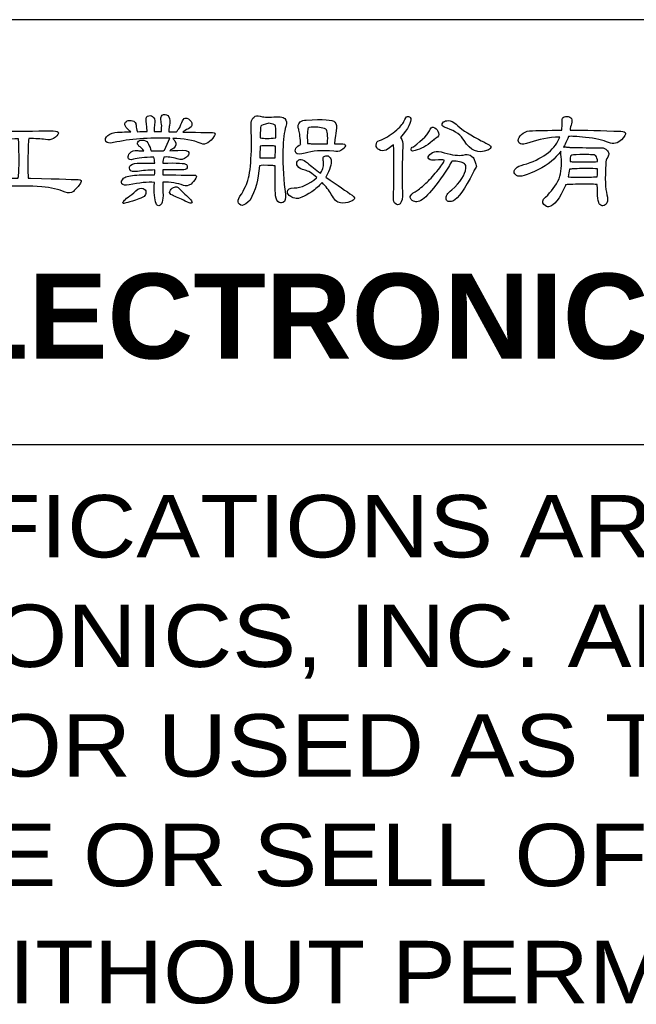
# Model space of a CAD drawing. Header units: millimetres. Extents: x -95 to 535, y -111 to 334.
# Tile 13 of 17: x 358 to 384, y -70 to -29. Entities that reach past the tile are written whole.
import ezdxf

# ---------------------------------------------------------------- set-up
doc = ezdxf.new("R2010")
doc.units = ezdxf.units.MM
doc.header["$LTSCALE"] = 23.1
doc.layers.get('0').update_dxf_attribs({"linetype": 'CONTINUOUS'})
doc.layers.add('delta', color=5, linetype='CONTINUOUS')
doc.layers.add('DRAWING FRAME', color=1, linetype='CONTINUOUS')
doc.styles.add('ARIAL', font='ARIAL.TTF')
doc.styles.add('ROMANC', font='romanc')

# ---------------------------------------------------------------- blocks, each defined once
blk = doc.blocks.new('DELTA-TXT')
at = {"layer": 'delta'}
for points, knots in [([(19.75, 4.954), (19.737, 4.667), (19.751, 4.468), (19.795, 4.356), (19.795, 4.356), (19.811, 4.315), (19.837, 4.295), (19.873, 4.295), (19.873, 4.295), (19.903, 4.295), (19.928, 4.313), (19.949, 4.349), (19.949, 4.349), (19.978, 4.407), (19.993, 4.483), (19.993, 4.579), (19.993, 4.579), (19.991, 4.722), (19.988, 4.849), (19.983, 4.961), (19.983, 4.961), (20.211, 4.961), (20.407, 4.93), (20.571, 4.869), (20.571, 4.869), (20.632, 4.842), (20.703, 4.853), (20.783, 4.903), (20.783, 4.903), (20.831, 4.951), (20.877, 5.008), (20.923, 5.074), (20.923, 5.074), (20.953, 5.131), (20.935, 5.159), (20.868, 5.156), (20.868, 5.156), (20.848, 5.156), (20.552, 5.16), (19.983, 5.166), (19.983, 5.166), (19.983, 5.216), (19.983, 5.263), (19.983, 5.307), (19.983, 5.307), (20.147, 5.309), (20.326, 5.308), (20.52, 5.303), (20.52, 5.303), (20.604, 5.303), (20.654, 5.323), (20.67, 5.361), (20.67, 5.361), (20.684, 5.402), (20.678, 5.435), (20.653, 5.46), (20.653, 5.46), (20.617, 5.495), (20.394, 5.507), (19.987, 5.498), (19.987, 5.498), (19.987, 5.559), (19.996, 5.615), (20.017, 5.666), (20.017, 5.666), (20.12, 5.679), (20.245, 5.663), (20.393, 5.618), (20.393, 5.618), (20.498, 5.583), (20.586, 5.598), (20.656, 5.662), (20.656, 5.662), (20.704, 5.71), (20.726, 5.753), (20.721, 5.792), (20.721, 5.792), (20.715, 5.846), (20.611, 5.869), (20.41, 5.857), (20.41, 5.857), (20.367, 5.855), (20.292, 5.851), (20.184, 5.846), (20.184, 5.846), (20.212, 5.874), (20.251, 5.899), (20.301, 5.922), (20.301, 5.922), (20.365, 5.97), (20.373, 6.037), (20.325, 6.124), (20.325, 6.124), (20.304, 6.158), (20.285, 6.182), (20.267, 6.195), (20.267, 6.195), (20.568, 6.195), (20.835, 6.146), (21.07, 6.048), (21.07, 6.048), (21.2, 6), (21.325, 6.076), (21.446, 6.274), (21.446, 6.274), (21.48, 6.331), (21.462, 6.359), (21.391, 6.359), (21.391, 6.359), (21.384, 6.359), (21.104, 6.364), (20.55, 6.373), (20.55, 6.373), (20.585, 6.407), (20.638, 6.438), (20.711, 6.465), (20.711, 6.465), (20.775, 6.5), (20.808, 6.543), (20.81, 6.596), (20.81, 6.596), (20.81, 6.646), (20.777, 6.695), (20.711, 6.743), (20.711, 6.743), (20.643, 6.786), (20.592, 6.779), (20.557, 6.722), (20.557, 6.722), (20.548, 6.695), (20.517, 6.623), (20.465, 6.506), (20.465, 6.506), (20.424, 6.452), (20.394, 6.408), (20.376, 6.377), (20.376, 6.377), (20.305, 6.379), (20.232, 6.381), (20.157, 6.383), (20.157, 6.383), (20.159, 6.406), (20.16, 6.433), (20.16, 6.465), (20.16, 6.465), (20.163, 6.486), (20.167, 6.518), (20.174, 6.561), (20.174, 6.561), (20.197, 6.664), (20.191, 6.745), (20.157, 6.807), (20.157, 6.807), (20.121, 6.857), (20.072, 6.877), (20.01, 6.866), (20.01, 6.866), (19.953, 6.852), (19.927, 6.801), (19.932, 6.715), (19.932, 6.715), (19.94, 6.667), (19.95, 6.611), (19.959, 6.548), (19.959, 6.548), (19.952, 6.486), (19.95, 6.432), (19.952, 6.387), (19.952, 6.387), (19.882, 6.389), (19.811, 6.389), (19.74, 6.387), (19.74, 6.387), (19.74, 6.482), (19.746, 6.549), (19.757, 6.585), (19.757, 6.585), (19.773, 6.663), (19.763, 6.73), (19.726, 6.787), (19.726, 6.787), (19.692, 6.83), (19.647, 6.846), (19.59, 6.835), (19.59, 6.835), (19.535, 6.821), (19.511, 6.774), (19.518, 6.695), (19.518, 6.695), (19.518, 6.681), (19.527, 6.578), (19.545, 6.387), (19.545, 6.387), (19.454, 6.389), (19.362, 6.388), (19.268, 6.383), (19.268, 6.383), (19.248, 6.445), (19.236, 6.501), (19.235, 6.551), (19.235, 6.551), (19.236, 6.578), (19.229, 6.608), (19.211, 6.64), (19.211, 6.64), (19.187, 6.67), (19.15, 6.69), (19.097, 6.701), (19.097, 6.701), (19.054, 6.708), (19.017, 6.705), (18.985, 6.691), (18.985, 6.691), (18.944, 6.671), (18.921, 6.646), (18.917, 6.616), (18.917, 6.616), (18.91, 6.566), (18.936, 6.514), (18.995, 6.462), (18.995, 6.462), (19.024, 6.432), (19.053, 6.405), (19.08, 6.38), (19.08, 6.38), (19.023, 6.382), (18.967, 6.381), (18.91, 6.377), (18.91, 6.377), (18.805, 6.374), (18.736, 6.373), (18.704, 6.373), (18.704, 6.373), (18.6, 6.364), (18.509, 6.332), (18.434, 6.278), (18.434, 6.278), (18.37, 6.22), (18.354, 6.164), (18.383, 6.11), (18.383, 6.11), (18.412, 6.062), (18.484, 6.051), (18.599, 6.076), (18.599, 6.076), (19.059, 6.178), (19.587, 6.219), (20.184, 6.199), (20.184, 6.199), (20.184, 6.199), (20.031, 5.867), (20.031, 5.867), (20.031, 5.867), (20.022, 5.86), (20.015, 5.852), (20.01, 5.844), (20.01, 5.844), (19.946, 5.85), (19.828, 5.849), (19.655, 5.84), (19.655, 5.84), (19.641, 5.901), (19.617, 5.965), (19.583, 6.031), (19.583, 6.031), (19.576, 6.045), (19.571, 6.059), (19.566, 6.072), (19.566, 6.072), (19.536, 6.122), (19.48, 6.147), (19.398, 6.147), (19.398, 6.147), (19.341, 6.147), (19.303, 6.128), (19.282, 6.089), (19.282, 6.089), (19.266, 6.055), (19.275, 6.019), (19.309, 5.98), (19.309, 5.98), (19.364, 5.946), (19.413, 5.899), (19.456, 5.84), (19.456, 5.84), (19.382, 5.842), (19.322, 5.846), (19.279, 5.85), (19.279, 5.85), (19.181, 5.864), (19.106, 5.84), (19.053, 5.778), (19.053, 5.778), (19.017, 5.735), (19.002, 5.693), (19.009, 5.652), (19.009, 5.652), (19.017, 5.597), (19.066, 5.581), (19.156, 5.604), (19.156, 5.604), (19.279, 5.64), (19.471, 5.66), (19.733, 5.662), (19.733, 5.662), (19.747, 5.621), (19.756, 5.565), (19.761, 5.495), (19.761, 5.495), (19.624, 5.497), (19.487, 5.497), (19.351, 5.495), (19.351, 5.495), (19.218, 5.502), (19.131, 5.484), (19.087, 5.443), (19.087, 5.443), (19.044, 5.407), (19.034, 5.365), (19.057, 5.317), (19.057, 5.317), (19.086, 5.26), (19.159, 5.243), (19.275, 5.265), (19.275, 5.265), (19.412, 5.288), (19.574, 5.301), (19.761, 5.303), (19.761, 5.303), (19.758, 5.26), (19.757, 5.214), (19.757, 5.166), (19.757, 5.166), (19.598, 5.169), (19.43, 5.166), (19.255, 5.16), (19.255, 5.16), (19.077, 5.153), (18.953, 5.123), (18.882, 5.07), (18.882, 5.07), (18.821, 5.016), (18.805, 4.965), (18.834, 4.917), (18.834, 4.917), (18.864, 4.873), (18.93, 4.862), (19.033, 4.883), (19.033, 4.883), (19.322, 4.944), (19.561, 4.968), (19.75, 4.954)], [0, 0, 0, 0, 0.011364, 0.011364, 0.011364, 0.011364, 0.022727, 0.022727, 0.022727, 0.022727, 0.034091, 0.034091, 0.034091, 0.034091, 0.045455, 0.045455, 0.045455, 0.045455, 0.056818, 0.056818, 0.056818, 0.056818, 0.068182, 0.068182, 0.068182, 0.068182, 0.079545, 0.079545, 0.079545, 0.079545, 0.090909, 0.090909, 0.090909, 0.090909, 0.102273, 0.102273, 0.102273, 0.102273, 0.113636, 0.113636, 0.113636, 0.113636, 0.125, 0.125, 0.125, 0.125, 0.136364, 0.136364, 0.136364, 0.136364, 0.147727, 0.147727, 0.147727, 0.147727, 0.159091, 0.159091, 0.159091, 0.159091, 0.170455, 0.170455, 0.170455, 0.170455, 0.181818, 0.181818, 0.181818, 0.181818, 0.193182, 0.193182, 0.193182, 0.193182, 0.204545, 0.204545, 0.204545, 0.204545, 0.215909, 0.215909, 0.215909, 0.215909, 0.227273, 0.227273, 0.227273, 0.227273, 0.238636, 0.238636, 0.238636, 0.238636, 0.25, 0.25, 0.25, 0.25, 0.261364, 0.261364, 0.261364, 0.261364, 0.272727, 0.272727, 0.272727, 0.272727, 0.284091, 0.284091, 0.284091, 0.284091, 0.295455, 0.295455, 0.295455, 0.295455, 0.306818, 0.306818, 0.306818, 0.306818, 0.318182, 0.318182, 0.318182, 0.318182, 0.329545, 0.329545, 0.329545, 0.329545, 0.340909, 0.340909, 0.340909, 0.340909, 0.352273, 0.352273, 0.352273, 0.352273, 0.363636, 0.363636, 0.363636, 0.363636, 0.375, 0.375, 0.375, 0.375, 0.386364, 0.386364, 0.386364, 0.386364, 0.397727, 0.397727, 0.397727, 0.397727, 0.409091, 0.409091, 0.409091, 0.409091, 0.420455, 0.420455, 0.420455, 0.420455, 0.431818, 0.431818, 0.431818, 0.431818, 0.443182, 0.443182, 0.443182, 0.443182, 0.454545, 0.454545, 0.454545, 0.454545, 0.465909, 0.465909, 0.465909, 0.465909, 0.477273, 0.477273, 0.477273, 0.477273, 0.488636, 0.488636, 0.488636, 0.488636, 0.5, 0.5, 0.5, 0.5, 0.511364, 0.511364, 0.511364, 0.511364, 0.522727, 0.522727, 0.522727, 0.522727, 0.534091, 0.534091, 0.534091, 0.534091, 0.545455, 0.545455, 0.545455, 0.545455, 0.556818, 0.556818, 0.556818, 0.556818, 0.568182, 0.568182, 0.568182, 0.568182, 0.579545, 0.579545, 0.579545, 0.579545, 0.590909, 0.590909, 0.590909, 0.590909, 0.602273, 0.602273, 0.602273, 0.602273, 0.613636, 0.613636, 0.613636, 0.613636, 0.625, 0.625, 0.625, 0.625, 0.636364, 0.636364, 0.636364, 0.636364, 0.647727, 0.647727, 0.647727, 0.647727, 0.659091, 0.659091, 0.659091, 0.659091, 0.670455, 0.670455, 0.670455, 0.670455, 0.681818, 0.681818, 0.681818, 0.681818, 0.693182, 0.693182, 0.693182, 0.693182, 0.704545, 0.704545, 0.704545, 0.704545, 0.715909, 0.715909, 0.715909, 0.715909, 0.727273, 0.727273, 0.727273, 0.727273, 0.738636, 0.738636, 0.738636, 0.738636, 0.75, 0.75, 0.75, 0.75, 0.761364, 0.761364, 0.761364, 0.761364, 0.772727, 0.772727, 0.772727, 0.772727, 0.784091, 0.784091, 0.784091, 0.784091, 0.795455, 0.795455, 0.795455, 0.795455, 0.806818, 0.806818, 0.806818, 0.806818, 0.818182, 0.818182, 0.818182, 0.818182, 0.829545, 0.829545, 0.829545, 0.829545, 0.840909, 0.840909, 0.840909, 0.840909, 0.852273, 0.852273, 0.852273, 0.852273, 0.863636, 0.863636, 0.863636, 0.863636, 0.875, 0.875, 0.875, 0.875, 0.886364, 0.886364, 0.886364, 0.886364, 0.897727, 0.897727, 0.897727, 0.897727, 0.909091, 0.909091, 0.909091, 0.909091, 0.920455, 0.920455, 0.920455, 0.920455, 0.931818, 0.931818, 0.931818, 0.931818, 0.943182, 0.943182, 0.943182, 0.943182, 0.954545, 0.954545, 0.954545, 0.954545, 0.965909, 0.965909, 0.965909, 0.965909, 0.977273, 0.977273, 0.977273, 0.977273, 0.988636, 0.988636, 0.988636, 0.988636, 1, 1, 1, 1]), ([(22.712, 5.416), (22.76, 5.439), (22.885, 5.442), (23.088, 5.426), (23.088, 5.426), (23.109, 5.426), (23.132, 5.424), (23.157, 5.419), (23.157, 5.419), (23.154, 5.048), (23.157, 4.793), (23.163, 4.654), (23.163, 4.654), (23.17, 4.535), (23.194, 4.454), (23.235, 4.411), (23.235, 4.411), (23.279, 4.374), (23.327, 4.366), (23.378, 4.387), (23.378, 4.387), (23.443, 4.417), (23.465, 4.495), (23.447, 4.623), (23.447, 4.623), (23.392, 4.974), (23.37, 5.386), (23.378, 5.86), (23.378, 5.86), (23.385, 6.161), (23.413, 6.385), (23.461, 6.534), (23.461, 6.534), (23.49, 6.632), (23.481, 6.705), (23.433, 6.752), (23.433, 6.752), (23.385, 6.8), (23.258, 6.814), (23.051, 6.794), (23.051, 6.794), (22.918, 6.794), (22.835, 6.798), (22.801, 6.807), (22.801, 6.807), (22.703, 6.83), (22.635, 6.835), (22.596, 6.821), (22.596, 6.821), (22.566, 6.805), (22.538, 6.775), (22.51, 6.732), (22.51, 6.732), (22.483, 6.682), (22.473, 6.616), (22.479, 6.534), (22.479, 6.534), (22.509, 5.718), (22.465, 5.171), (22.346, 4.893), (22.346, 4.893), (22.31, 4.818), (22.265, 4.73), (22.213, 4.63), (22.213, 4.63), (22.138, 4.532), (22.104, 4.458), (22.111, 4.408), (22.111, 4.408), (22.126, 4.344), (22.165, 4.31), (22.227, 4.305), (22.227, 4.305), (22.29, 4.307), (22.364, 4.358), (22.449, 4.456), (22.449, 4.456), (22.6, 4.715), (22.687, 5.036), (22.712, 5.416)], [0, 0, 0, 0, 0.05, 0.05, 0.05, 0.05, 0.1, 0.1, 0.1, 0.1, 0.15, 0.15, 0.15, 0.15, 0.2, 0.2, 0.2, 0.2, 0.25, 0.25, 0.25, 0.25, 0.3, 0.3, 0.3, 0.3, 0.35, 0.35, 0.35, 0.35, 0.4, 0.4, 0.4, 0.4, 0.45, 0.45, 0.45, 0.45, 0.5, 0.5, 0.5, 0.5, 0.55, 0.55, 0.55, 0.55, 0.6, 0.6, 0.6, 0.6, 0.65, 0.65, 0.65, 0.65, 0.7, 0.7, 0.7, 0.7, 0.75, 0.75, 0.75, 0.75, 0.8, 0.8, 0.8, 0.8, 0.85, 0.85, 0.85, 0.85, 0.9, 0.9, 0.9, 0.9, 0.95, 0.95, 0.95, 0.95, 1, 1, 1, 1]), ([(23.878, 6.021), (23.816, 5.998), (23.772, 5.964), (23.744, 5.919), (23.744, 5.919), (23.717, 5.869), (23.718, 5.821), (23.748, 5.778), (23.748, 5.778), (23.777, 5.742), (23.862, 5.742), (24.001, 5.778), (24.001, 5.778), (24.202, 5.846), (24.472, 5.865), (24.814, 5.833), (24.814, 5.833), (24.899, 5.817), (24.965, 5.822), (25.013, 5.85), (25.013, 5.85), (25.09, 5.9), (25.132, 5.946), (25.139, 5.987), (25.139, 5.987), (25.148, 6.023), (25.104, 6.041), (25.006, 6.041), (25.006, 6.041), (24.949, 6.041), (24.891, 6.041), (24.832, 6.041), (24.832, 6.041), (24.847, 6.215), (24.864, 6.336), (24.883, 6.407), (24.883, 6.407), (24.899, 6.526), (24.885, 6.609), (24.842, 6.657), (24.842, 6.657), (24.78, 6.725), (24.511, 6.744), (24.035, 6.712), (24.035, 6.712), (23.964, 6.709), (23.908, 6.694), (23.864, 6.664), (23.864, 6.664), (23.828, 6.629), (23.808, 6.586), (23.806, 6.534), (23.806, 6.534), (23.806, 6.511), (23.812, 6.481), (23.823, 6.445), (23.823, 6.445), (23.843, 6.395), (23.861, 6.266), (23.874, 6.059), (23.874, 6.059), (23.874, 6.049), (23.875, 6.037), (23.878, 6.021)], [0, 0, 0, 0, 0.0625, 0.0625, 0.0625, 0.0625, 0.125, 0.125, 0.125, 0.125, 0.1875, 0.1875, 0.1875, 0.1875, 0.25, 0.25, 0.25, 0.25, 0.3125, 0.3125, 0.3125, 0.3125, 0.375, 0.375, 0.375, 0.375, 0.4375, 0.4375, 0.4375, 0.4375, 0.5, 0.5, 0.5, 0.5, 0.5625, 0.5625, 0.5625, 0.5625, 0.625, 0.625, 0.625, 0.625, 0.6875, 0.6875, 0.6875, 0.6875, 0.75, 0.75, 0.75, 0.75, 0.8125, 0.8125, 0.8125, 0.8125, 0.875, 0.875, 0.875, 0.875, 0.9375, 0.9375, 0.9375, 0.9375, 1, 1, 1, 1]), ([(26.498, 6.017), (26.498, 6.016), (26.499, 6.012), (26.501, 6.007), (26.501, 6.007), (26.515, 5.706), (26.514, 5.241), (26.498, 4.613), (26.498, 4.613), (26.489, 4.494), (26.499, 4.415), (26.528, 4.377), (26.528, 4.377), (26.592, 4.313), (26.644, 4.304), (26.682, 4.349), (26.682, 4.349), (26.739, 4.407), (26.761, 4.513), (26.747, 4.671), (26.747, 4.671), (26.734, 5.108), (26.739, 5.54), (26.764, 5.967), (26.764, 5.967), (26.771, 6.069), (26.749, 6.152), (26.699, 6.216), (26.699, 6.216), (26.913, 6.478), (27.008, 6.659), (26.983, 6.759), (26.983, 6.759), (26.967, 6.803), (26.937, 6.821), (26.894, 6.814), (26.894, 6.814), (26.86, 6.805), (26.826, 6.758), (26.791, 6.674), (26.791, 6.674), (26.762, 6.605), (26.678, 6.511), (26.539, 6.39), (26.539, 6.39), (26.4, 6.279), (26.253, 6.192), (26.098, 6.131), (26.098, 6.131), (26.04, 6.114), (26.01, 6.073), (26.006, 6.007), (26.006, 6.007), (26.006, 5.953), (26.032, 5.909), (26.084, 5.877), (26.084, 5.877), (26.141, 5.841), (26.21, 5.838), (26.293, 5.867), (26.293, 5.867), (26.336, 5.89), (26.404, 5.94), (26.498, 6.017)], [0, 0, 0, 0, 0.0625, 0.0625, 0.0625, 0.0625, 0.125, 0.125, 0.125, 0.125, 0.1875, 0.1875, 0.1875, 0.1875, 0.25, 0.25, 0.25, 0.25, 0.3125, 0.3125, 0.3125, 0.3125, 0.375, 0.375, 0.375, 0.375, 0.4375, 0.4375, 0.4375, 0.4375, 0.5, 0.5, 0.5, 0.5, 0.5625, 0.5625, 0.5625, 0.5625, 0.625, 0.625, 0.625, 0.625, 0.6875, 0.6875, 0.6875, 0.6875, 0.75, 0.75, 0.75, 0.75, 0.8125, 0.8125, 0.8125, 0.8125, 0.875, 0.875, 0.875, 0.875, 0.9375, 0.9375, 0.9375, 0.9375, 1, 1, 1, 1]), ([(28.015, 6.482), (28.248, 6.398), (28.407, 6.281), (28.494, 6.131), (28.494, 6.131), (28.665, 5.844), (28.886, 5.754), (29.157, 5.864), (29.157, 5.864), (29.159, 5.866), (29.165, 5.869), (29.174, 5.87), (29.174, 5.87), (29.224, 5.894), (29.248, 5.923), (29.246, 5.96), (29.246, 5.96), (29.244, 5.987), (29.126, 6.058), (28.894, 6.171), (28.894, 6.171), (28.586, 6.338), (28.375, 6.479), (28.262, 6.596), (28.262, 6.596), (28.184, 6.666), (28.113, 6.7), (28.05, 6.698), (28.05, 6.698), (27.986, 6.696), (27.94, 6.683), (27.913, 6.66), (27.913, 6.66), (27.869, 6.624), (27.857, 6.591), (27.875, 6.561), (27.875, 6.561), (27.885, 6.538), (27.931, 6.512), (28.015, 6.482)], [0, 0, 0, 0, 0.1, 0.1, 0.1, 0.1, 0.2, 0.2, 0.2, 0.2, 0.3, 0.3, 0.3, 0.3, 0.4, 0.4, 0.4, 0.4, 0.5, 0.5, 0.5, 0.5, 0.6, 0.6, 0.6, 0.6, 0.7, 0.7, 0.7, 0.7, 0.8, 0.8, 0.8, 0.8, 0.9, 0.9, 0.9, 0.9, 1, 1, 1, 1]), ([(31.356, 4.883), (31.372, 4.892), (31.532, 4.898), (31.835, 4.903), (31.835, 4.903), (32.047, 4.905), (32.185, 4.901), (32.249, 4.89), (32.249, 4.89), (32.249, 4.561), (32.274, 4.373), (32.324, 4.325), (32.324, 4.325), (32.351, 4.303), (32.379, 4.29), (32.406, 4.288), (32.406, 4.288), (32.454, 4.297), (32.491, 4.327), (32.519, 4.377), (32.519, 4.377), (32.546, 4.434), (32.547, 4.51), (32.522, 4.606), (32.522, 4.606), (32.474, 4.77), (32.463, 5.058), (32.488, 5.471), (32.488, 5.471), (32.488, 5.553), (32.506, 5.619), (32.543, 5.669), (32.543, 5.669), (32.565, 5.705), (32.576, 5.738), (32.573, 5.768), (32.573, 5.768), (32.566, 5.804), (32.55, 5.837), (32.522, 5.864), (32.522, 5.864), (32.486, 5.907), (32.433, 5.929), (32.365, 5.929), (32.365, 5.929), (32.324, 5.929), (32.179, 5.93), (31.931, 5.932), (31.931, 5.932), (31.658, 5.935), (31.498, 5.938), (31.452, 5.943), (31.452, 5.943), (31.397, 5.949), (31.36, 5.953), (31.34, 5.953), (31.34, 5.953), (31.323, 5.953), (31.309, 5.949), (31.295, 5.943), (31.295, 5.943), (31.366, 6.072), (31.414, 6.175), (31.439, 6.25), (31.439, 6.25), (31.509, 6.259), (31.669, 6.25), (31.917, 6.223), (31.917, 6.223), (32.2, 6.193), (32.416, 6.144), (32.566, 6.076), (32.566, 6.076), (32.71, 6.028), (32.833, 6.055), (32.936, 6.158), (32.936, 6.158), (33.02, 6.256), (33.058, 6.317), (33.048, 6.342), (33.048, 6.342), (33.04, 6.372), (32.994, 6.389), (32.912, 6.394), (32.912, 6.394), (32.379, 6.421), (31.901, 6.431), (31.48, 6.425), (31.48, 6.425), (31.489, 6.493), (31.502, 6.554), (31.52, 6.609), (31.52, 6.609), (31.537, 6.666), (31.536, 6.714), (31.517, 6.752), (31.517, 6.752), (31.494, 6.787), (31.464, 6.806), (31.425, 6.811), (31.425, 6.811), (31.37, 6.818), (31.323, 6.808), (31.285, 6.783), (31.285, 6.783), (31.262, 6.761), (31.253, 6.713), (31.257, 6.64), (31.257, 6.64), (31.26, 6.578), (31.255, 6.506), (31.244, 6.425), (31.244, 6.425), (30.861, 6.425), (30.558, 6.418), (30.334, 6.404), (30.334, 6.404), (30.246, 6.397), (30.172, 6.365), (30.112, 6.308), (30.112, 6.308), (30.049, 6.251), (30.016, 6.193), (30.016, 6.134), (30.016, 6.134), (30.019, 6.09), (30.04, 6.06), (30.082, 6.041), (30.082, 6.041), (30.118, 6.019), (30.205, 6.031), (30.345, 6.079), (30.345, 6.079), (30.584, 6.168), (30.866, 6.219), (31.193, 6.233), (31.193, 6.233), (31.069, 5.905), (30.76, 5.653), (30.263, 5.478), (30.263, 5.478), (30.016, 5.423), (29.896, 5.346), (29.9, 5.248), (29.9, 5.248), (29.903, 5.212), (29.924, 5.179), (29.965, 5.149), (29.965, 5.149), (30.054, 5.094), (30.263, 5.149), (30.591, 5.313), (30.591, 5.313), (30.851, 5.446), (31.061, 5.62), (31.223, 5.837), (31.223, 5.837), (31.216, 5.8), (31.219, 5.748), (31.23, 5.682), (31.23, 5.682), (31.253, 5.443), (31.233, 5.235), (31.172, 5.057), (31.172, 5.057), (31.076, 4.866), (30.95, 4.691), (30.792, 4.534), (30.792, 4.534), (30.697, 4.452), (30.68, 4.384), (30.741, 4.329), (30.741, 4.329), (30.791, 4.281), (30.835, 4.26), (30.875, 4.264), (30.875, 4.264), (31.032, 4.291), (31.19, 4.492), (31.349, 4.866), (31.349, 4.866), (31.349, 4.873), (31.352, 4.878), (31.356, 4.883)], [0, 0, 0, 0, 0.021739, 0.021739, 0.021739, 0.021739, 0.043478, 0.043478, 0.043478, 0.043478, 0.065217, 0.065217, 0.065217, 0.065217, 0.086957, 0.086957, 0.086957, 0.086957, 0.108696, 0.108696, 0.108696, 0.108696, 0.130435, 0.130435, 0.130435, 0.130435, 0.152174, 0.152174, 0.152174, 0.152174, 0.173913, 0.173913, 0.173913, 0.173913, 0.195652, 0.195652, 0.195652, 0.195652, 0.217391, 0.217391, 0.217391, 0.217391, 0.23913, 0.23913, 0.23913, 0.23913, 0.26087, 0.26087, 0.26087, 0.26087, 0.282609, 0.282609, 0.282609, 0.282609, 0.304348, 0.304348, 0.304348, 0.304348, 0.326087, 0.326087, 0.326087, 0.326087, 0.347826, 0.347826, 0.347826, 0.347826, 0.369565, 0.369565, 0.369565, 0.369565, 0.391304, 0.391304, 0.391304, 0.391304, 0.413043, 0.413043, 0.413043, 0.413043, 0.434783, 0.434783, 0.434783, 0.434783, 0.456522, 0.456522, 0.456522, 0.456522, 0.478261, 0.478261, 0.478261, 0.478261, 0.5, 0.5, 0.5, 0.5, 0.521739, 0.521739, 0.521739, 0.521739, 0.543478, 0.543478, 0.543478, 0.543478, 0.565217, 0.565217, 0.565217, 0.565217, 0.586957, 0.586957, 0.586957, 0.586957, 0.608696, 0.608696, 0.608696, 0.608696, 0.630435, 0.630435, 0.630435, 0.630435, 0.652174, 0.652174, 0.652174, 0.652174, 0.673913, 0.673913, 0.673913, 0.673913, 0.695652, 0.695652, 0.695652, 0.695652, 0.717391, 0.717391, 0.717391, 0.717391, 0.73913, 0.73913, 0.73913, 0.73913, 0.76087, 0.76087, 0.76087, 0.76087, 0.782609, 0.782609, 0.782609, 0.782609, 0.804348, 0.804348, 0.804348, 0.804348, 0.826087, 0.826087, 0.826087, 0.826087, 0.847826, 0.847826, 0.847826, 0.847826, 0.869565, 0.869565, 0.869565, 0.869565, 0.891304, 0.891304, 0.891304, 0.891304, 0.913043, 0.913043, 0.913043, 0.913043, 0.934783, 0.934783, 0.934783, 0.934783, 0.956522, 0.956522, 0.956522, 0.956522, 0.978261, 0.978261, 0.978261, 0.978261, 1, 1, 1, 1]), ([(15.9, 5.074), (15.645, 5.076), (15.376, 5.075), (15.094, 5.07), (15.094, 5.07), (14.991, 5.068), (14.923, 5.068), (14.892, 5.068), (14.892, 5.068), (14.773, 5.058), (14.668, 5.023), (14.577, 4.961), (14.577, 4.961), (14.502, 4.898), (14.483, 4.834), (14.519, 4.77), (14.519, 4.77), (14.556, 4.713), (14.637, 4.698), (14.765, 4.726), (14.765, 4.726), (15.278, 4.842), (15.879, 4.876), (16.57, 4.828), (16.57, 4.828), (16.83, 4.807), (17.05, 4.758), (17.23, 4.681), (17.23, 4.681), (17.319, 4.645), (17.396, 4.65), (17.462, 4.698), (17.462, 4.698), (17.537, 4.762), (17.604, 4.841), (17.664, 4.934), (17.664, 4.934), (17.705, 5.002), (17.684, 5.036), (17.602, 5.033), (17.602, 5.033), (17.589, 5.033), (17.137, 5.047), (16.249, 5.074), (16.249, 5.074), (16.228, 5.076), (16.209, 5.076), (16.19, 5.074), (16.19, 5.074), (16.175, 5.259), (16.173, 5.553), (16.187, 5.956), (16.187, 5.956), (16.187, 6.059), (16.194, 6.136), (16.208, 6.188), (16.208, 6.188), (16.387, 6.191), (16.543, 6.183), (16.673, 6.164), (16.673, 6.164), (16.771, 6.149), (16.845, 6.157), (16.898, 6.188), (16.898, 6.188), (16.983, 6.245), (17.03, 6.297), (17.041, 6.342), (17.041, 6.342), (17.051, 6.383), (16.999, 6.404), (16.888, 6.404), (16.888, 6.404), (15.76, 6.404), (15.18, 6.396), (15.148, 6.38), (15.148, 6.38), (15.084, 6.357), (15.037, 6.318), (15.008, 6.264), (15.008, 6.264), (14.978, 6.207), (14.979, 6.153), (15.011, 6.103), (15.011, 6.103), (15.047, 6.06), (15.143, 6.06), (15.298, 6.103), (15.298, 6.103), (15.431, 6.146), (15.634, 6.173), (15.91, 6.182), (15.91, 6.182), (15.91, 6.182), (15.914, 6.175), (15.914, 6.175), (15.914, 6.175), (15.923, 6.104), (15.928, 5.922), (15.931, 5.628), (15.931, 5.628), (15.931, 5.341), (15.923, 5.162), (15.907, 5.091), (15.907, 5.091), (15.904, 5.089), (15.902, 5.083), (15.9, 5.074)], [0, 0, 0, 0, 0.037037, 0.037037, 0.037037, 0.037037, 0.074074, 0.074074, 0.074074, 0.074074, 0.111111, 0.111111, 0.111111, 0.111111, 0.148148, 0.148148, 0.148148, 0.148148, 0.185185, 0.185185, 0.185185, 0.185185, 0.222222, 0.222222, 0.222222, 0.222222, 0.259259, 0.259259, 0.259259, 0.259259, 0.296296, 0.296296, 0.296296, 0.296296, 0.333333, 0.333333, 0.333333, 0.333333, 0.37037, 0.37037, 0.37037, 0.37037, 0.407407, 0.407407, 0.407407, 0.407407, 0.444444, 0.444444, 0.444444, 0.444444, 0.481481, 0.481481, 0.481481, 0.481481, 0.518519, 0.518519, 0.518519, 0.518519, 0.555556, 0.555556, 0.555556, 0.555556, 0.592593, 0.592593, 0.592593, 0.592593, 0.62963, 0.62963, 0.62963, 0.62963, 0.666667, 0.666667, 0.666667, 0.666667, 0.703704, 0.703704, 0.703704, 0.703704, 0.740741, 0.740741, 0.740741, 0.740741, 0.777778, 0.777778, 0.777778, 0.777778, 0.814815, 0.814815, 0.814815, 0.814815, 0.851852, 0.851852, 0.851852, 0.851852, 0.888889, 0.888889, 0.888889, 0.888889, 0.925926, 0.925926, 0.925926, 0.925926, 0.962963, 0.962963, 0.962963, 0.962963, 1, 1, 1, 1]), ([(23.16, 6.209), (22.996, 6.188), (22.855, 6.188), (22.736, 6.209), (22.736, 6.209), (22.736, 6.401), (22.742, 6.51), (22.753, 6.537), (22.753, 6.537), (22.76, 6.558), (22.836, 6.586), (22.982, 6.623), (22.982, 6.623), (23.085, 6.602), (23.144, 6.584), (23.16, 6.568), (23.16, 6.568), (23.176, 6.552), (23.181, 6.432), (23.174, 6.209), (23.174, 6.209), (23.171, 6.211), (23.167, 6.211), (23.16, 6.209)], [0, 0, 0, 0, 0.166667, 0.166667, 0.166667, 0.166667, 0.333333, 0.333333, 0.333333, 0.333333, 0.5, 0.5, 0.5, 0.5, 0.666667, 0.666667, 0.666667, 0.666667, 0.833333, 0.833333, 0.833333, 0.833333, 1, 1, 1, 1]), ([(24.275, 6.041), (24.231, 6.041), (24.197, 6.042), (24.172, 6.045), (24.172, 6.045), (24.137, 6.047), (24.104, 6.048), (24.069, 6.048), (24.069, 6.048), (24.06, 6.297), (24.067, 6.443), (24.09, 6.486), (24.09, 6.486), (24.11, 6.506), (24.2, 6.514), (24.36, 6.51), (24.36, 6.51), (24.423, 6.503), (24.487, 6.492), (24.551, 6.476), (24.551, 6.476), (24.567, 6.469), (24.578, 6.461), (24.585, 6.452), (24.585, 6.452), (24.636, 6.415), (24.651, 6.279), (24.633, 6.041), (24.633, 6.041), (24.51, 6.041), (24.391, 6.041), (24.275, 6.041)], [0, 0, 0, 0, 0.125, 0.125, 0.125, 0.125, 0.25, 0.25, 0.25, 0.25, 0.375, 0.375, 0.375, 0.375, 0.5, 0.5, 0.5, 0.5, 0.625, 0.625, 0.625, 0.625, 0.75, 0.75, 0.75, 0.75, 0.875, 0.875, 0.875, 0.875, 1, 1, 1, 1]), ([(27.69, 6.199), (27.762, 6.24), (27.787, 6.291), (27.769, 6.353), (27.769, 6.353), (27.746, 6.414), (27.711, 6.461), (27.664, 6.493), (27.664, 6.493), (27.602, 6.529), (27.56, 6.517), (27.537, 6.455), (27.537, 6.455), (27.489, 6.325), (27.332, 6.16), (27.065, 5.96), (27.065, 5.96), (27.004, 5.943), (26.981, 5.912), (26.997, 5.864), (26.997, 5.864), (27.01, 5.834), (27.048, 5.829), (27.109, 5.85), (27.109, 5.85), (27.269, 5.891), (27.431, 5.982), (27.595, 6.124), (27.595, 6.124), (27.636, 6.16), (27.668, 6.185), (27.69, 6.199)], [0, 0, 0, 0, 0.125, 0.125, 0.125, 0.125, 0.25, 0.25, 0.25, 0.25, 0.375, 0.375, 0.375, 0.375, 0.5, 0.5, 0.5, 0.5, 0.625, 0.625, 0.625, 0.625, 0.75, 0.75, 0.75, 0.75, 0.875, 0.875, 0.875, 0.875, 1, 1, 1, 1]), ([(22.944, 5.642), (22.835, 5.642), (22.762, 5.644), (22.726, 5.649), (22.726, 5.649), (22.728, 5.751), (22.73, 5.862), (22.733, 5.98), (22.733, 5.98), (22.801, 5.98), (22.873, 5.982), (22.948, 5.987), (22.948, 5.987), (23.046, 5.989), (23.109, 5.987), (23.136, 5.98), (23.136, 5.98), (23.145, 5.98), (23.156, 5.98), (23.167, 5.98), (23.167, 5.98), (23.164, 5.864), (23.162, 5.753), (23.16, 5.649), (23.16, 5.649), (23.137, 5.646), (23.065, 5.644), (22.944, 5.642)], [0, 0, 0, 0, 0.142857, 0.142857, 0.142857, 0.142857, 0.285714, 0.285714, 0.285714, 0.285714, 0.428571, 0.428571, 0.428571, 0.428571, 0.571429, 0.571429, 0.571429, 0.571429, 0.714286, 0.714286, 0.714286, 0.714286, 0.857143, 0.857143, 0.857143, 0.857143, 1, 1, 1, 1]), ([(27.93, 5.58), (27.928, 5.578), (27.927, 5.572), (27.927, 5.563), (27.927, 5.563), (27.91, 5.513), (27.842, 5.414), (27.721, 5.265), (27.721, 5.265), (27.605, 5.127), (27.501, 5.014), (27.41, 4.927), (27.41, 4.927), (27.271, 4.802), (27.171, 4.723), (27.109, 4.691), (27.109, 4.691), (27.032, 4.641), (26.984, 4.596), (26.966, 4.555), (26.966, 4.555), (26.957, 4.525), (26.977, 4.487), (27.028, 4.442), (27.028, 4.442), (27.075, 4.412), (27.119, 4.4), (27.157, 4.404), (27.157, 4.404), (27.335, 4.413), (27.633, 4.74), (28.05, 5.385), (28.05, 5.385), (28.084, 5.456), (28.113, 5.504), (28.138, 5.529), (28.138, 5.529), (28.141, 5.535), (28.143, 5.544), (28.145, 5.553), (28.145, 5.553), (28.316, 5.553), (28.434, 5.529), (28.497, 5.481), (28.497, 5.481), (28.534, 5.451), (28.547, 5.408), (28.539, 5.351), (28.539, 5.351), (28.518, 5.166), (28.387, 4.963), (28.145, 4.739), (28.145, 4.739), (28.02, 4.65), (27.967, 4.564), (27.988, 4.48), (27.988, 4.48), (27.997, 4.443), (28.015, 4.421), (28.043, 4.414), (28.043, 4.414), (28.079, 4.405), (28.121, 4.41), (28.169, 4.428), (28.169, 4.428), (28.32, 4.499), (28.512, 4.765), (28.747, 5.228), (28.747, 5.228), (28.767, 5.283), (28.789, 5.324), (28.812, 5.351), (28.812, 5.351), (28.826, 5.367), (28.833, 5.387), (28.836, 5.412), (28.836, 5.412), (28.836, 5.419), (28.816, 5.481), (28.778, 5.597), (28.778, 5.597), (28.771, 5.631), (28.732, 5.671), (28.662, 5.717), (28.662, 5.717), (28.618, 5.747), (28.552, 5.748), (28.463, 5.724), (28.463, 5.724), (28.34, 5.701), (28.161, 5.723), (27.927, 5.789), (27.927, 5.789), (27.804, 5.829), (27.713, 5.84), (27.653, 5.82), (27.653, 5.82), (27.578, 5.785), (27.525, 5.748), (27.495, 5.706), (27.495, 5.706), (27.462, 5.663), (27.474, 5.626), (27.533, 5.594), (27.533, 5.594), (27.577, 5.578), (27.624, 5.573), (27.677, 5.58), (27.677, 5.58), (27.802, 5.594), (27.886, 5.594), (27.93, 5.58)], [0, 0, 0, 0, 0.035714, 0.035714, 0.035714, 0.035714, 0.071429, 0.071429, 0.071429, 0.071429, 0.107143, 0.107143, 0.107143, 0.107143, 0.142857, 0.142857, 0.142857, 0.142857, 0.178571, 0.178571, 0.178571, 0.178571, 0.214286, 0.214286, 0.214286, 0.214286, 0.25, 0.25, 0.25, 0.25, 0.285714, 0.285714, 0.285714, 0.285714, 0.321429, 0.321429, 0.321429, 0.321429, 0.357143, 0.357143, 0.357143, 0.357143, 0.392857, 0.392857, 0.392857, 0.392857, 0.428571, 0.428571, 0.428571, 0.428571, 0.464286, 0.464286, 0.464286, 0.464286, 0.5, 0.5, 0.5, 0.5, 0.535714, 0.535714, 0.535714, 0.535714, 0.571429, 0.571429, 0.571429, 0.571429, 0.607143, 0.607143, 0.607143, 0.607143, 0.642857, 0.642857, 0.642857, 0.642857, 0.678571, 0.678571, 0.678571, 0.678571, 0.714286, 0.714286, 0.714286, 0.714286, 0.75, 0.75, 0.75, 0.75, 0.785714, 0.785714, 0.785714, 0.785714, 0.821429, 0.821429, 0.821429, 0.821429, 0.857143, 0.857143, 0.857143, 0.857143, 0.892857, 0.892857, 0.892857, 0.892857, 0.928571, 0.928571, 0.928571, 0.928571, 0.964286, 0.964286, 0.964286, 0.964286, 1, 1, 1, 1]), ([(24.483, 4.947), (24.592, 4.843), (24.679, 4.731), (24.742, 4.613), (24.742, 4.613), (24.82, 4.467), (24.906, 4.387), (24.999, 4.373), (24.999, 4.373), (25.09, 4.364), (25.186, 4.377), (25.286, 4.411), (25.286, 4.411), (25.35, 4.44), (25.388, 4.471), (25.399, 4.503), (25.399, 4.503), (25.401, 4.524), (25.377, 4.554), (25.327, 4.592), (25.327, 4.592), (25.176, 4.697), (24.931, 4.867), (24.589, 5.101), (24.589, 5.101), (24.707, 5.309), (24.756, 5.472), (24.736, 5.59), (24.736, 5.59), (24.727, 5.633), (24.706, 5.666), (24.674, 5.686), (24.674, 5.686), (24.644, 5.706), (24.615, 5.712), (24.585, 5.703), (24.585, 5.703), (24.549, 5.694), (24.526, 5.678), (24.517, 5.655), (24.517, 5.655), (24.508, 5.626), (24.509, 5.587), (24.52, 5.539), (24.52, 5.539), (24.541, 5.441), (24.513, 5.333), (24.435, 5.214), (24.435, 5.214), (24.298, 5.317), (24.177, 5.412), (24.069, 5.502), (24.069, 5.502), (23.999, 5.563), (23.939, 5.595), (23.891, 5.597), (23.891, 5.597), (23.841, 5.6), (23.807, 5.584), (23.789, 5.553), (23.789, 5.553), (23.762, 5.509), (23.762, 5.465), (23.789, 5.419), (23.789, 5.419), (23.823, 5.358), (23.894, 5.317), (24.001, 5.296), (24.001, 5.296), (24.092, 5.281), (24.203, 5.211), (24.332, 5.088), (24.332, 5.088), (24.33, 5.088), (24.329, 5.087), (24.329, 5.084), (24.329, 5.084), (24.108, 4.898), (23.896, 4.802), (23.693, 4.797), (23.693, 4.797), (23.568, 4.795), (23.504, 4.757), (23.502, 4.684), (23.502, 4.684), (23.504, 4.641), (23.536, 4.598), (23.597, 4.555), (23.597, 4.555), (23.641, 4.525), (23.693, 4.506), (23.755, 4.496), (23.755, 4.496), (23.823, 4.483), (23.968, 4.547), (24.189, 4.688), (24.189, 4.688), (24.298, 4.763), (24.395, 4.849), (24.479, 4.944), (24.479, 4.944), (24.479, 4.946), (24.48, 4.947), (24.483, 4.947)], [0, 0, 0, 0, 0.038462, 0.038462, 0.038462, 0.038462, 0.076923, 0.076923, 0.076923, 0.076923, 0.115385, 0.115385, 0.115385, 0.115385, 0.153846, 0.153846, 0.153846, 0.153846, 0.192308, 0.192308, 0.192308, 0.192308, 0.230769, 0.230769, 0.230769, 0.230769, 0.269231, 0.269231, 0.269231, 0.269231, 0.307692, 0.307692, 0.307692, 0.307692, 0.346154, 0.346154, 0.346154, 0.346154, 0.384615, 0.384615, 0.384615, 0.384615, 0.423077, 0.423077, 0.423077, 0.423077, 0.461538, 0.461538, 0.461538, 0.461538, 0.5, 0.5, 0.5, 0.5, 0.538462, 0.538462, 0.538462, 0.538462, 0.576923, 0.576923, 0.576923, 0.576923, 0.615385, 0.615385, 0.615385, 0.615385, 0.653846, 0.653846, 0.653846, 0.653846, 0.692308, 0.692308, 0.692308, 0.692308, 0.730769, 0.730769, 0.730769, 0.730769, 0.769231, 0.769231, 0.769231, 0.769231, 0.807692, 0.807692, 0.807692, 0.807692, 0.846154, 0.846154, 0.846154, 0.846154, 0.884615, 0.884615, 0.884615, 0.884615, 0.923077, 0.923077, 0.923077, 0.923077, 0.961538, 0.961538, 0.961538, 0.961538, 1, 1, 1, 1]), ([(31.89, 5.532), (31.685, 5.532), (31.548, 5.535), (31.48, 5.542), (31.48, 5.542), (31.48, 5.627), (31.488, 5.681), (31.504, 5.706), (31.504, 5.706), (31.519, 5.727), (31.603, 5.737), (31.753, 5.737), (31.753, 5.737), (31.958, 5.74), (32.094, 5.736), (32.16, 5.727), (32.16, 5.727), (32.183, 5.72), (32.2, 5.711), (32.211, 5.7), (32.211, 5.7), (32.234, 5.67), (32.25, 5.617), (32.259, 5.539), (32.259, 5.539), (32.195, 5.537), (32.072, 5.534), (31.89, 5.532)], [0, 0, 0, 0, 0.142857, 0.142857, 0.142857, 0.142857, 0.285714, 0.285714, 0.285714, 0.285714, 0.428571, 0.428571, 0.428571, 0.428571, 0.571429, 0.571429, 0.571429, 0.571429, 0.714286, 0.714286, 0.714286, 0.714286, 0.857143, 0.857143, 0.857143, 0.857143, 1, 1, 1, 1]), ([(31.835, 5.101), (31.648, 5.099), (31.512, 5.101), (31.425, 5.108), (31.425, 5.108), (31.441, 5.184), (31.454, 5.257), (31.466, 5.327), (31.466, 5.327), (31.468, 5.327), (31.474, 5.327), (31.483, 5.327), (31.483, 5.327), (31.54, 5.336), (31.676, 5.342), (31.89, 5.344), (31.89, 5.344), (32.076, 5.346), (32.198, 5.343), (32.256, 5.334), (32.256, 5.334), (32.253, 5.259), (32.251, 5.184), (32.249, 5.108), (32.249, 5.108), (32.173, 5.106), (32.036, 5.104), (31.835, 5.101)], [0, 0, 0, 0, 0.142857, 0.142857, 0.142857, 0.142857, 0.285714, 0.285714, 0.285714, 0.285714, 0.428571, 0.428571, 0.428571, 0.428571, 0.571429, 0.571429, 0.571429, 0.571429, 0.714286, 0.714286, 0.714286, 0.714286, 0.857143, 0.857143, 0.857143, 0.857143, 1, 1, 1, 1]), ([(19.173, 4.66), (18.999, 4.537), (18.898, 4.452), (18.869, 4.404), (18.869, 4.404), (18.859, 4.384), (18.861, 4.369), (18.872, 4.36), (18.872, 4.36), (18.893, 4.353), (19.04, 4.395), (19.313, 4.486), (19.313, 4.486), (19.397, 4.516), (19.454, 4.548), (19.484, 4.582), (19.484, 4.582), (19.513, 4.618), (19.52, 4.662), (19.504, 4.712), (19.504, 4.712), (19.488, 4.755), (19.451, 4.78), (19.391, 4.787), (19.391, 4.787), (19.323, 4.794), (19.25, 4.752), (19.173, 4.66)], [0, 0, 0, 0, 0.142857, 0.142857, 0.142857, 0.142857, 0.285714, 0.285714, 0.285714, 0.285714, 0.428571, 0.428571, 0.428571, 0.428571, 0.571429, 0.571429, 0.571429, 0.571429, 0.714286, 0.714286, 0.714286, 0.714286, 0.857143, 0.857143, 0.857143, 0.857143, 1, 1, 1, 1]), ([(20.257, 4.589), (20.348, 4.552), (20.47, 4.498), (20.622, 4.425), (20.622, 4.425), (20.706, 4.377), (20.761, 4.356), (20.786, 4.363), (20.786, 4.363), (20.816, 4.372), (20.82, 4.395), (20.8, 4.432), (20.8, 4.432), (20.779, 4.465), (20.746, 4.5), (20.701, 4.534), (20.701, 4.534), (20.562, 4.666), (20.481, 4.746), (20.458, 4.774), (20.458, 4.774), (20.417, 4.828), (20.361, 4.841), (20.29, 4.811), (20.29, 4.811), (20.236, 4.783), (20.201, 4.746), (20.184, 4.698), (20.184, 4.698), (20.169, 4.655), (20.192, 4.618), (20.257, 4.589)], [0, 0, 0, 0, 0.125, 0.125, 0.125, 0.125, 0.25, 0.25, 0.25, 0.25, 0.375, 0.375, 0.375, 0.375, 0.5, 0.5, 0.5, 0.5, 0.625, 0.625, 0.625, 0.625, 0.75, 0.75, 0.75, 0.75, 0.875, 0.875, 0.875, 0.875, 1, 1, 1, 1])]:
    blk.add_open_spline(points, degree=3, knots=knots, dxfattribs=at)
at = {"layer": 'delta', "insert": (-0.199, 2.381), "char_height": 2.4, "width": 46.1845, "attachment_point": 1, "style": 'ROMANC'}
blk.add_mtext('\\fArial|b1|i0|c0|p34;DELTA ELECTRONICS, INC.', dxfattribs=at)

msp = doc.modelspace()

# ---------------------------------------------------------------- linework, layer by layer
at = {"layer": 'DRAWING FRAME', "color": 3}
for p, q in [((520.4447, -28.6019), (292.4447, -28.6019)), ((520.4447, -46.6019), (292.4447, -46.6019))]:
    msp.add_line(p, q, dxfattribs=at)

# ---------------------------------------------------------------- block references
at = {"xscale": 1.5, "yscale": 1.5, "zscale": 1.5}
msp.add_blockref('DELTA-TXT', (333.5837, -42.9185), dxfattribs=at)

# ---------------------------------------------------------------- texts
at = {"layer": 'DRAWING FRAME', "color": 1, "style": 'ARIAL', "width": 1.1}
for s, p in [('THESE DRAWINGS AND SPECIFICATIONS ARE THE', (295.9548, -51.3626)), ('PROPERTY OF DELTA ELECTRONICS, INC. AND', (295.9548, -56.0009)), ('SHALL NOT BE REPRODUCED OR USED AS THE', (295.9548, -60.6392)), ('BASIS FOR THE MANUFACTURE OR SELL OF', (295.9548, -65.2775)), ('APPARATUSES OR DEVICES WITHOUT PERMISSION.', (295.9548, -70.2323))]:
    msp.add_text(s, height=2.64, dxfattribs=at).set_placement(p)

doc.saveas('drawing.dxf')
